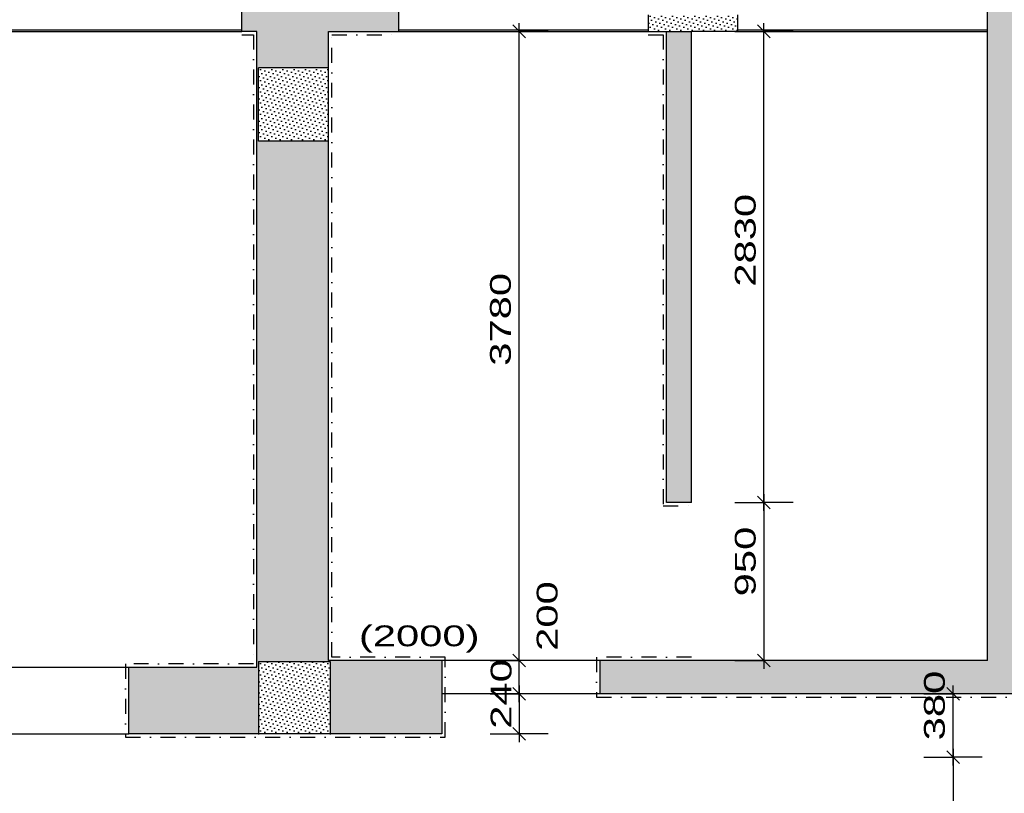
# Model space of a CAD drawing. Extents: x -196363 to 398972, y -489949 to -260582.
# Tile 148 of 256: x 163310 to 169225, y -375035 to -370388. Entities that reach past the tile are written whole.
import ezdxf

# ---------------------------------------------------------------- set-up
doc = ezdxf.new("R2010")
doc.units = 0
doc.header["$MEASUREMENT"] = 0
doc.linetypes.add('DOTDASH', pattern=[1, 0.3, -0.2, 0, -0.2, 0.3])
for name, color, linetype in [('bourani', 15, 'Continuous'), ('koty', 1, 'Continuous'), ('srafbourani', 15, 'Continuous')]:
    doc.layers.add(name, color=color, linetype=linetype)
doc.styles.add('SPIRITTXTSTYLE1', font='ROMAN')
doc.linetypes.add('CERCH2', pattern='A,0,-1,[17,dur+dsp vaclavov.shx,S=0.003401,R=0,X=-1,Y=0],0', length=1)
doc.dimstyles.new('SPIRITSTYLE197', dxfattribs={"dimtxt": 125, "dimasz": 12.7, "dimexe": 175, "dimexo": 4220.44043, "dimgap": 50, "dimtad": 1, "dimdec": 3, "dimzin": 0, "dimdsep": 46, "dimlunit": 7, "dimtxsty": 'SPIRITTXTSTYLE1', "dimblk1": '_TICKMARKS197', "dimblk2": '_TICKMARKS197', "dimsah": 1, "dimcen": 0.09, "dimdle": 50, "dimclrd": 1, "dimclre": 1, "dimclrt": 1, "dimadec": 0, "dimazin": 0, "dimtfac": 1, "dimtdec": 4, "dimtofl": 0, "dimtmove": 1, "dimatfit": 0, "dimfxl": 0, "dimtolj": 1, "dimtzin": 0, "dimarcsym": 0})
doc.dimstyles.new('SPIRITSTYLE198', dxfattribs={"dimtxt": 125, "dimasz": 12.7, "dimexe": 175, "dimexo": 3667.940674, "dimgap": 50, "dimtad": 1, "dimdec": 3, "dimzin": 0, "dimdsep": 46, "dimlunit": 7, "dimtxsty": 'SPIRITTXTSTYLE1', "dimblk1": '_TICKMARKS198', "dimblk2": '_TICKMARKS198', "dimsah": 1, "dimcen": 0.09, "dimdle": 50, "dimclrd": 1, "dimclre": 1, "dimclrt": 1, "dimadec": 0, "dimazin": 0, "dimtfac": 1, "dimtdec": 4, "dimtofl": 0, "dimtmove": 1, "dimatfit": 0, "dimfxl": 0, "dimtolj": 1, "dimtzin": 0, "dimarcsym": 0})
doc.dimstyles.new('SPIRITSTYLE199', dxfattribs={"dimtxt": 125, "dimasz": 12.7, "dimexe": 175, "dimexo": 3390.425781, "dimgap": 50, "dimtad": 1, "dimdec": 3, "dimzin": 0, "dimdsep": 46, "dimlunit": 7, "dimtxsty": 'SPIRITTXTSTYLE1', "dimblk1": '_TICKMARKS199', "dimblk2": '_TICKMARKS199', "dimsah": 1, "dimcen": 0.09, "dimdle": 50, "dimclrd": 1, "dimclre": 1, "dimclrt": 1, "dimadec": 0, "dimazin": 0, "dimtfac": 1, "dimtdec": 4, "dimtofl": 0, "dimtmove": 1, "dimatfit": 0, "dimfxl": 0, "dimtolj": 1, "dimtzin": 0, "dimarcsym": 0})
doc.dimstyles.new('SPIRITSTYLE200', dxfattribs={"dimtxt": 125, "dimasz": 12.7, "dimexe": 175, "dimexo": 3865.435547, "dimgap": 50, "dimtad": 1, "dimdec": 3, "dimzin": 0, "dimdsep": 46, "dimlunit": 7, "dimtxsty": 'SPIRITTXTSTYLE1', "dimblk1": '_TICKMARKS200', "dimblk2": '_TICKMARKS200', "dimsah": 1, "dimcen": 0.09, "dimdle": 50, "dimclrd": 1, "dimclre": 1, "dimclrt": 1, "dimadec": 0, "dimazin": 0, "dimtfac": 1, "dimtdec": 4, "dimtofl": 0, "dimtmove": 1, "dimatfit": 0, "dimfxl": 0, "dimtolj": 1, "dimtzin": 0, "dimarcsym": 0})
doc.dimstyles.new('SPIRITSTYLE201', dxfattribs={"dimtxt": 125, "dimasz": 12.7, "dimexe": 175, "dimexo": 3735.434082, "dimgap": 50, "dimtad": 1, "dimdec": 3, "dimzin": 0, "dimdsep": 46, "dimlunit": 7, "dimtxsty": 'SPIRITTXTSTYLE1', "dimblk1": '_TICKMARKS201', "dimblk2": '_TICKMARKS201', "dimsah": 1, "dimcen": 0.09, "dimdle": 50, "dimclrd": 1, "dimclre": 1, "dimclrt": 1, "dimadec": 0, "dimazin": 0, "dimtfac": 1, "dimtdec": 4, "dimtofl": 0, "dimtmove": 1, "dimatfit": 0, "dimfxl": 0, "dimtolj": 1, "dimtzin": 0, "dimarcsym": 0})
doc.dimstyles.new('SPIRITSTYLE245', dxfattribs={"dimtxt": 125, "dimasz": 12.7, "dimexe": 175, "dimexo": 362.467957, "dimgap": 50, "dimtad": 1, "dimdec": 3, "dimzin": 0, "dimdsep": 46, "dimlunit": 7, "dimtxsty": 'SPIRITTXTSTYLE1', "dimblk1": '_TICKMARKS245', "dimblk2": '_TICKMARKS245', "dimsah": 1, "dimcen": 0.09, "dimdle": 50, "dimclrd": 1, "dimclre": 1, "dimclrt": 1, "dimadec": 0, "dimazin": 0, "dimtfac": 1, "dimtdec": 4, "dimtofl": 0, "dimtmove": 1, "dimatfit": 0, "dimfxl": 0, "dimtolj": 1, "dimtzin": 0, "dimarcsym": 0})
doc.dimstyles.new('SPIRITSTYLE251', dxfattribs={"dimtxt": 125, "dimasz": 12.7, "dimexe": 175, "dimexo": 290.534363, "dimgap": 50, "dimtad": 1, "dimdec": 3, "dimzin": 0, "dimdsep": 46, "dimlunit": 7, "dimtxsty": 'SPIRITTXTSTYLE1', "dimblk1": '_TICKMARKS251', "dimblk2": '_TICKMARKS251', "dimsah": 1, "dimcen": 0.09, "dimdle": 50, "dimclrd": 1, "dimclre": 1, "dimclrt": 1, "dimadec": 0, "dimazin": 0, "dimtfac": 1, "dimtdec": 4, "dimtofl": 0, "dimtmove": 1, "dimatfit": 0, "dimfxl": 0, "dimtolj": 1, "dimtzin": 0, "dimarcsym": 0})
doc.dimstyles.new('SPIRITSTYLE26', dxfattribs={"dimtxt": 125, "dimasz": 12.7, "dimexe": 175, "dimexo": -175, "dimgap": 50, "dimtad": 1, "dimdec": 3, "dimzin": 0, "dimdsep": 46, "dimlunit": 7, "dimtxsty": 'SPIRITTXTSTYLE1', "dimblk1": '_TICKMARKS26', "dimblk2": '_TICKMARKS26', "dimsah": 1, "dimcen": 0.09, "dimdle": 50, "dimclrd": 1, "dimclre": 1, "dimclrt": 1, "dimadec": 0, "dimazin": 0, "dimtfac": 1, "dimtdec": 4, "dimtofl": 0, "dimtmove": 1, "dimatfit": 0, "dimfxl": 0, "dimtolj": 1, "dimtzin": 0, "dimarcsym": 0})
doc.dimstyles.new('SPIRITSTYLE398', dxfattribs={"dimtxt": 125, "dimasz": 12.7, "dimexe": 175, "dimexo": -165.524612, "dimgap": 50, "dimtad": 1, "dimdec": 3, "dimzin": 0, "dimdsep": 46, "dimlunit": 7, "dimtxsty": 'SPIRITTXTSTYLE1', "dimblk1": '_TICKMARKS398', "dimblk2": '_TICKMARKS398', "dimsah": 1, "dimcen": 0.09, "dimdle": 50, "dimclrd": 1, "dimclre": 1, "dimclrt": 1, "dimadec": 0, "dimazin": 0, "dimtfac": 1, "dimtdec": 4, "dimtofl": 0, "dimtmove": 1, "dimatfit": 0, "dimfxl": 0, "dimtolj": 1, "dimtzin": 0, "dimarcsym": 0})
doc.dimstyles.new('SPIRITSTYLE399', dxfattribs={"dimtxt": 125, "dimasz": 12.7, "dimexe": 175, "dimexo": 261.165619, "dimgap": 50, "dimtad": 1, "dimdec": 3, "dimzin": 0, "dimdsep": 46, "dimlunit": 7, "dimtxsty": 'SPIRITTXTSTYLE1', "dimblk1": '_TICKMARKS399', "dimblk2": '_TICKMARKS399', "dimsah": 1, "dimcen": 0.09, "dimdle": 50, "dimclrd": 1, "dimclre": 1, "dimclrt": 1, "dimadec": 0, "dimazin": 0, "dimtfac": 1, "dimtdec": 4, "dimtofl": 0, "dimtmove": 1, "dimatfit": 0, "dimfxl": 0, "dimtolj": 1, "dimtzin": 0, "dimarcsym": 0})
pattern_1 = [(45.000008, (858026.688, -24615.152), (-8.41899395, 25.25696945), [0, -23.8125])]

# ---------------------------------------------------------------- blocks, each defined once
blk = doc.blocks.new('_TICKMARKS197')
at = {"color": 1, "linetype": 'Continuous'}
blk.add_line((-3, -3), (3, 3), dxfattribs=at)
blk = doc.blocks.new('*D913')
at = {"color": 1, "linetype": 'Continuous', "ltscale": 300}
for p, q in [((169124.703125, -368122.4375, 1723.800049), (169124.703125, -368297.4375, 1723.800049)), ((169324.734375, -368122.4375, 1723.800049), (169324.734375, -368297.4375, 1723.800049)), ((169374.734375, -368297.4375, 1723.800049), (169074.71875, -368297.4375, 1723.800049)), ((169124.703125, -368472.4375, 1723.800049), (169124.703125, -368297.4375, 1723.800049)), ((169324.734375, -368472.4375, 1723.800049), (169324.734375, -368297.4375, 1723.800049))]:
    blk.add_line(p, q, dxfattribs=at)
at = {"color": 1, "linetype": 'Continuous', "ltscale": 300, "xscale": 12.69999980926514, "yscale": 12.69999980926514, "zscale": 12.69999980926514}
for p, rotation in [((169124.703125, -368297.4375, 1723.800049), 180.0000050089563), ((169324.734375, -368297.4375, 1723.800049), 360.0000100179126)]:
    blk.add_blockref('_TICKMARKS197', p, dxfattribs=dict(at, rotation=rotation))
at = {"color": 1, "linetype": 'Continuous', "ltscale": 300, "style": 'SPIRITTXTSTYLE1', "width": 1.5}
blk.add_text('200', height=125, rotation=360.0000100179, dxfattribs=at).set_placement((169366.453125, -368278, 1723.800049))
blk = doc.blocks.new('_TICKMARKS198')
at = {"color": 1, "linetype": 'Continuous'}
blk.add_line((-3, -3), (3, 3), dxfattribs=at)
blk = doc.blocks.new('*D914')
at = {"color": 1, "linetype": 'Continuous', "ltscale": 300}
for p, q in [((167344.71875, -368122.4375, 1723.800049), (167344.71875, -368297.4375, 1723.800049)), ((169124.703125, -368122.4375, 1723.800049), (169124.703125, -368297.4375, 1723.800049)), ((169174.703125, -368297.4375, 1723.800049), (167294.734375, -368297.4375, 1723.800049)), ((167344.71875, -368472.4375, 1723.800049), (167344.71875, -368297.4375, 1723.800049)), ((169124.703125, -368472.4375, 1723.800049), (169124.703125, -368297.4375, 1723.800049))]:
    blk.add_line(p, q, dxfattribs=at)
at = {"color": 1, "linetype": 'Continuous', "ltscale": 300, "xscale": 12.69999980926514, "yscale": 12.69999980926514, "zscale": 12.69999980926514}
for p, rotation in [((167344.71875, -368297.4375, 1723.800049), 180.0000050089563), ((169124.703125, -368297.4375, 1723.800049), 360.0000100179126)]:
    blk.add_blockref('_TICKMARKS198', p, dxfattribs=dict(at, rotation=rotation))
at = {"color": 1, "linetype": 'Continuous', "ltscale": 300, "style": 'SPIRITTXTSTYLE1', "width": 1.5}
blk.add_text('1780', height=125, rotation=360.0000100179, dxfattribs=at).set_placement((168121.625, -368247.46875, 1723.800049))
blk = doc.blocks.new('_TICKMARKS199')
at = {"color": 1, "linetype": 'Continuous'}
blk.add_line((-3, -3), (3, 3), dxfattribs=at)
blk = doc.blocks.new('*D915')
at = {"color": 1, "linetype": 'Continuous', "ltscale": 300}
for p, q in [((167194.703125, -368122.4375, 1723.800049), (167194.703125, -368297.4375, 1723.800049)), ((167344.71875, -368122.4375, 1723.800049), (167344.71875, -368297.4375, 1723.800049)), ((167394.71875, -368297.4375, 1723.800049), (167144.71875, -368297.4375, 1723.800049)), ((167194.703125, -368472.4375, 1723.800049), (167194.703125, -368297.4375, 1723.800049)), ((167344.71875, -368472.4375, 1723.800049), (167344.71875, -368297.4375, 1723.800049))]:
    blk.add_line(p, q, dxfattribs=at)
at = {"color": 1, "linetype": 'Continuous', "ltscale": 300, "xscale": 12.69999980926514, "yscale": 12.69999980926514, "zscale": 12.69999980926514}
for p, rotation in [((167194.703125, -368297.4375, 1723.800049), 180.0000050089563), ((167344.71875, -368297.4375, 1723.800049), 360.0000100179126)]:
    blk.add_blockref('_TICKMARKS199', p, dxfattribs=dict(at, rotation=rotation))
at = {"color": 1, "linetype": 'Continuous', "ltscale": 300, "style": 'SPIRITTXTSTYLE1', "width": 1.5}
blk.add_text('150', height=125, rotation=360.0000100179, dxfattribs=at).set_placement((167397.609375, -368268.625, 1723.800049))
blk = doc.blocks.new('*D916')
at = {"color": 1, "linetype": 'Continuous', "ltscale": 300}
for p, q in [((165164.734375, -368122.4375, 1723.800049), (165164.734375, -368297.4375, 1723.800049)), ((167194.703125, -368122.4375, 1723.800049), (167194.703125, -368297.4375, 1723.800049)), ((167244.703125, -368297.4375, 1723.800049), (165114.75, -368297.4375, 1723.800049)), ((165164.734375, -368472.4375, 1723.800049), (165164.734375, -368297.4375, 1723.800049)), ((167194.703125, -368472.4375, 1723.800049), (167194.703125, -368297.4375, 1723.800049))]:
    blk.add_line(p, q, dxfattribs=at)
at = {"color": 1, "linetype": 'Continuous', "ltscale": 300, "xscale": 12.69999980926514, "yscale": 12.69999980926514, "zscale": 12.69999980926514}
for p, rotation in [((165164.734375, -368297.4375, 1723.800049), 180.0000050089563), ((167194.703125, -368297.4375, 1723.800049), 360.0000100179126)]:
    blk.add_blockref('_TICKMARKS199', p, dxfattribs=dict(at, rotation=rotation))
at = {"color": 1, "linetype": 'Continuous', "ltscale": 300, "style": 'SPIRITTXTSTYLE1', "width": 1.5}
blk.add_text('2030', height=125, rotation=360.0000100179, dxfattribs=at).set_placement((166060.671875, -368247.46875, 1723.800049))
blk = doc.blocks.new('_TICKMARKS200')
at = {"color": 1, "linetype": 'Continuous'}
blk.add_line((-3, -3), (3, 3), dxfattribs=at)
blk = doc.blocks.new('*D917')
at = {"color": 1, "linetype": 'Continuous', "ltscale": 300}
for p, q in [((164734.734375, -368122.4375, 1723.800049), (164734.734375, -368297.4375, 1723.800049)), ((165164.734375, -368122.4375, 1723.800049), (165164.734375, -368297.4375, 1723.800049)), ((165214.734375, -368297.4375, 1723.800049), (164684.734375, -368297.4375, 1723.800049)), ((164734.734375, -368472.4375, 1723.800049), (164734.734375, -368297.4375, 1723.800049)), ((165164.734375, -368472.4375, 1723.800049), (165164.734375, -368297.4375, 1723.800049))]:
    blk.add_line(p, q, dxfattribs=at)
at = {"color": 1, "linetype": 'Continuous', "ltscale": 300, "xscale": 12.69999980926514, "yscale": 12.69999980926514, "zscale": 12.69999980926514}
for p, rotation in [((164734.734375, -368297.4375, 1723.800049), 180.0000050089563), ((165164.734375, -368297.4375, 1723.800049), 360.0000100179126)]:
    blk.add_blockref('_TICKMARKS200', p, dxfattribs=dict(at, rotation=rotation))
at = {"color": 1, "linetype": 'Continuous', "ltscale": 300, "style": 'SPIRITTXTSTYLE1', "width": 1.5}
blk.add_text('430', height=125, rotation=360.0000100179, dxfattribs=at).set_placement((164860.453125, -368247.46875, 1723.800049))
blk = doc.blocks.new('_TICKMARKS201')
at = {"color": 1, "linetype": 'Continuous'}
blk.add_line((-3, -3), (3, 3), dxfattribs=at)
blk = doc.blocks.new('*D918')
at = {"color": 1, "linetype": 'Continuous', "ltscale": 300}
for p, q in [((162084.75, -368122.4375, 1723.800049), (162084.75, -368297.4375, 1723.800049)), ((164734.734375, -368122.4375, 1723.800049), (164734.734375, -368297.4375, 1723.800049)), ((164784.71875, -368297.4375, 1723.800049), (162034.75, -368297.4375, 1723.800049)), ((162084.75, -368472.4375, 1723.800049), (162084.75, -368297.4375, 1723.800049)), ((164734.734375, -368472.4375, 1723.800049), (164734.734375, -368297.4375, 1723.800049))]:
    blk.add_line(p, q, dxfattribs=at)
at = {"color": 1, "linetype": 'Continuous', "ltscale": 300, "xscale": 12.69999980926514, "yscale": 12.69999980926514, "zscale": 12.69999980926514}
for p, rotation in [((162084.75, -368297.4375, 1723.800049), 180.0000050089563), ((164734.734375, -368297.4375, 1723.800049), 360.0000100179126)]:
    blk.add_blockref('_TICKMARKS201', p, dxfattribs=dict(at, rotation=rotation))
at = {"color": 1, "linetype": 'Continuous', "ltscale": 300, "style": 'SPIRITTXTSTYLE1', "width": 1.5}
blk.add_text('2650', height=125, rotation=360.0000100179, dxfattribs=at).set_placement((163290.6875, -368247.46875, 1723.800049))
blk = doc.blocks.new('_TICKMARKS245')
at = {"color": 1, "linetype": 'Continuous'}
blk.add_line((-3, -3), (3, 3), dxfattribs=at)
blk = doc.blocks.new('*D1012')
at = {"color": 1, "linetype": 'Continuous', "ltscale": 300}
for p, q in [((168917.25, -374867.875, 1723.800049), (168917.25, -374387.875, 1723.800049)), ((168742.25, -374437.875, 1723.800049), (168917.25, -374437.875, 1723.800049)), ((169092.234375, -374437.875, 1723.800049), (168917.25, -374437.875, 1723.800049)), ((168742.25, -374817.875, 1723.800049), (168917.25, -374817.875, 1723.800049)), ((169092.234375, -374817.875, 1723.800049), (168917.25, -374817.875, 1723.800049))]:
    blk.add_line(p, q, dxfattribs=at)
at = {"color": 1, "linetype": 'Continuous', "ltscale": 300, "xscale": 12.69999980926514, "yscale": 12.69999980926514, "zscale": 12.69999980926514}
for p, rotation in [((168917.25, -374437.875, 1723.800049), 90.00000250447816), ((168917.25, -374817.875, 1723.800049), 270.0000006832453)]:
    blk.add_blockref('_TICKMARKS245', p, dxfattribs=dict(at, rotation=rotation))
at = {"color": 1, "linetype": 'Continuous', "ltscale": 300, "style": 'SPIRITTXTSTYLE1', "width": 1.5}
blk.add_text('380', height=125, rotation=90.0000025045, dxfattribs=at).set_placement((168867.234375, -374717.1875, 1723.800049))
blk = doc.blocks.new('*D1013')
at = {"color": 1, "linetype": 'Continuous', "ltscale": 300}
for p, q in [((168917.25, -374767.875, 1723.800049), (168917.25, -376337.875, 1723.800049)), ((168742.25, -374817.875, 1723.800049), (168917.25, -374817.875, 1723.800049)), ((169092.234375, -374817.875, 1723.800049), (168917.25, -374817.875, 1723.800049)), ((168742.25, -376287.875, 1723.800049), (168917.25, -376287.875, 1723.800049)), ((169092.234375, -376287.875, 1723.800049), (168917.25, -376287.875, 1723.800049))]:
    blk.add_line(p, q, dxfattribs=at)
at = {"color": 1, "linetype": 'Continuous', "ltscale": 300, "xscale": 12.69999980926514, "yscale": 12.69999980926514, "zscale": 12.69999980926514}
for p, rotation in [((168917.25, -374817.875, 1723.800049), 90.00000250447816), ((168917.25, -376287.875, 1723.800049), -90.00000250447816)]:
    blk.add_blockref('_TICKMARKS245', p, dxfattribs=dict(at, rotation=rotation))
at = {"color": 1, "linetype": 'Continuous', "ltscale": 300, "style": 'SPIRITTXTSTYLE1', "width": 1.5}
blk.add_text('1470', height=125, rotation=450.0000193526, dxfattribs=at).set_placement((168867.234375, -375665.96875, 1723.800049))
blk = doc.blocks.new('_TICKMARKS251')
at = {"color": 1, "linetype": 'Continuous'}
blk.add_line((-3, -3), (3, 3), dxfattribs=at)
blk = doc.blocks.new('*D1023')
at = {"color": 1, "linetype": 'Continuous', "ltscale": 300}
for p, q in [((166310.265625, -374387.875, 1723.800049), (166310.265625, -374727.875, 1723.800049)), ((166135.28125, -374437.875, 1723.800049), (166310.265625, -374437.875, 1723.800049)), ((166485.265625, -374437.875, 1723.800049), (166310.265625, -374437.875, 1723.800049)), ((166135.28125, -374677.875, 1723.800049), (166310.265625, -374677.875, 1723.800049)), ((166485.265625, -374677.875, 1723.800049), (166310.265625, -374677.875, 1723.800049))]:
    blk.add_line(p, q, dxfattribs=at)
at = {"color": 1, "linetype": 'Continuous', "ltscale": 300, "xscale": 12.69999980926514, "yscale": 12.69999980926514, "zscale": 12.69999980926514}
for p, rotation in [((166310.265625, -374437.875, 1723.800049), 90.00000250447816), ((166310.265625, -374677.875, 1723.800049), -90.00000250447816)]:
    blk.add_blockref('_TICKMARKS251', p, dxfattribs=dict(at, rotation=rotation))
at = {"color": 1, "linetype": 'Continuous', "ltscale": 300, "style": 'SPIRITTXTSTYLE1', "width": 1.5}
blk.add_text('240', height=125, rotation=450.0000193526, dxfattribs=at).set_placement((166264.1875, -374647.53125, 1723.800049))
blk = doc.blocks.new('_TICKMARKS26')
at = {"color": 1, "linetype": 'Continuous'}
blk.add_line((-3, -3), (3, 3), dxfattribs=at)
blk = doc.blocks.new('*D1024')
at = {"color": 1, "linetype": 'Continuous', "ltscale": 300}
for p, q in [((166135.28125, -374237.875, 1723.800049), (166310.265625, -374237.875, 1723.800049)), ((166310.265625, -374487.875, 1723.800049), (166310.265625, -374187.875, 1723.800049)), ((166485.265625, -374237.875, 1723.800049), (166310.265625, -374237.875, 1723.800049)), ((166135.28125, -374437.875, 1723.800049), (166310.265625, -374437.875, 1723.800049)), ((166485.265625, -374437.875, 1723.800049), (166310.265625, -374437.875, 1723.800049))]:
    blk.add_line(p, q, dxfattribs=at)
at = {"color": 1, "linetype": 'Continuous', "ltscale": 300, "xscale": 12.69999980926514, "yscale": 12.69999980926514, "zscale": 12.69999980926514}
for p, rotation in [((166310.265625, -374237.875, 1723.800049), 90.00000250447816), ((166310.265625, -374437.875, 1723.800049), 270.0000006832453)]:
    blk.add_blockref('_TICKMARKS26', p, dxfattribs=dict(at, rotation=rotation))
at = {"color": 1, "linetype": 'Continuous', "ltscale": 300, "style": 'SPIRITTXTSTYLE1', "width": 1.5}
blk.add_text('200', height=125, rotation=90.0000025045, dxfattribs=at).set_placement((166540.65625, -374179.65625, 1723.800049))
blk = doc.blocks.new('_TICKMARKS398')
at = {"color": 1, "linetype": 'Continuous'}
blk.add_line((-3, -3), (3, 3), dxfattribs=at)
blk = doc.blocks.new('*D1025')
at = {"color": 1, "linetype": 'Continuous', "ltscale": 300}
for p, q in [((166310.265625, -374287.875, 1723.800049), (166310.265625, -370407.875, 1723.800049)), ((166135.28125, -370457.875, 1723.800049), (166310.265625, -370457.875, 1723.800049)), ((166485.265625, -370457.875, 1723.800049), (166310.265625, -370457.875, 1723.800049)), ((166135.28125, -374237.875, 1723.800049), (166310.265625, -374237.875, 1723.800049)), ((166485.265625, -374237.875, 1723.800049), (166310.265625, -374237.875, 1723.800049))]:
    blk.add_line(p, q, dxfattribs=at)
at = {"color": 1, "linetype": 'Continuous', "ltscale": 300, "xscale": 12.69999980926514, "yscale": 12.69999980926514, "zscale": 12.69999980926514}
for p, rotation in [((166310.265625, -370457.875, 1723.800049), 90.00000250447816), ((166310.265625, -374237.875, 1723.800049), 270.0000006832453)]:
    blk.add_blockref('_TICKMARKS398', p, dxfattribs=dict(at, rotation=rotation))
at = {"color": 1, "linetype": 'Continuous', "ltscale": 300, "style": 'SPIRITTXTSTYLE1', "width": 1.5}
blk.add_text('3780', height=125, rotation=90.0000025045, dxfattribs=at).set_placement((166260.265625, -372466.90625, 1723.800049))
blk = doc.blocks.new('_TICKMARKS399')
at = {"color": 1, "linetype": 'Continuous'}
blk.add_line((-3, -3), (3, 3), dxfattribs=at)
blk = doc.blocks.new('*D1026')
at = {"color": 1, "linetype": 'Continuous', "ltscale": 300}
for p, q in [((167605.890625, -373287.84375, 1723.800049), (167780.890625, -373287.84375, 1723.800049)), ((167780.890625, -373237.84375, 1723.800049), (167780.890625, -374287.875, 1723.800049)), ((167955.890625, -373287.84375, 1723.800049), (167780.890625, -373287.84375, 1723.800049)), ((167605.890625, -374237.875, 1723.800049), (167780.890625, -374237.875, 1723.800049)), ((167955.890625, -374237.875, 1723.800049), (167780.890625, -374237.875, 1723.800049))]:
    blk.add_line(p, q, dxfattribs=at)
at = {"color": 1, "linetype": 'Continuous', "ltscale": 300, "xscale": 12.69999980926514, "yscale": 12.69999980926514, "zscale": 12.69999980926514}
for p, rotation in [((167780.890625, -373287.84375, 1723.800049), 90.00000250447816), ((167780.890625, -374237.875, 1723.800049), -90.00000250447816)]:
    blk.add_blockref('_TICKMARKS399', p, dxfattribs=dict(at, rotation=rotation))
at = {"color": 1, "linetype": 'Continuous', "ltscale": 300, "style": 'SPIRITTXTSTYLE1', "width": 1.5}
blk.add_text('950', height=125, rotation=450.0000193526, dxfattribs=at).set_placement((167730.890625, -373852.15625, 1723.800049))
blk = doc.blocks.new('*D1027')
at = {"color": 1, "linetype": 'Continuous', "ltscale": 300}
for p, q in [((167780.890625, -373337.84375, 1723.800049), (167780.890625, -370407.875, 1723.800049)), ((167605.890625, -370457.875, 1723.800049), (167780.890625, -370457.875, 1723.800049)), ((167955.890625, -370457.875, 1723.800049), (167780.890625, -370457.875, 1723.800049)), ((167605.890625, -373287.84375, 1723.800049), (167780.890625, -373287.84375, 1723.800049)), ((167955.890625, -373287.84375, 1723.800049), (167780.890625, -373287.84375, 1723.800049))]:
    blk.add_line(p, q, dxfattribs=at)
at = {"color": 1, "linetype": 'Continuous', "ltscale": 300, "xscale": 12.69999980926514, "yscale": 12.69999980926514, "zscale": 12.69999980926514}
for p, rotation in [((167780.890625, -370457.875, 1723.800049), 90.00000250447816), ((167780.890625, -373287.84375, 1723.800049), 270.0000006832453)]:
    blk.add_blockref('_TICKMARKS399', p, dxfattribs=dict(at, rotation=rotation))
at = {"color": 1, "linetype": 'Continuous', "ltscale": 300, "style": 'SPIRITTXTSTYLE1', "width": 1.5}
blk.add_text('2830', height=125, rotation=90.0000025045, dxfattribs=at).set_placement((167730.890625, -371991.90625, 1723.800049))

msp = doc.modelspace()

# ---------------------------------------------------------------- hatches: boundary and pattern name
at = {"layer": 'srafbourani', "linetype": 'Continuous', "ltscale": 300}
h = msp.add_hatch(dxfattribs=at)
h.set_pattern_fill('Nasyp-1', color=15, scale=23.8125, angle=45.000008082, style=0, pattern_type=2)
h.set_pattern_definition(pattern_1)
h.paths.add_polyline_path([(164644.73438, -370042.90625), (164644.73438, -370457.875), (164734.73438, -370457.875), (164734.73438, -374277.9375), (163964.73438, -374277.9375), (163964.73438, -374677.875), (164744.70312, -374677.875), (164744.70312, -374242.84375), (165174.71875, -374242.84375), (165174.71875, -374677.875), (165844.73438, -374677.875), (165844.73438, -374237.875), (165164.73438, -374237.875), (165164.73438, -371117.875), (164744.70312, -371117.875), (164744.70312, -370677.875), (165164.73438, -370677.875), (165164.73438, -370457.875), (165584.73438, -370457.875), (165584.73438, -370042.90625)], flags=0)
h = msp.add_hatch(dxfattribs=at)
h.set_pattern_fill('Nasyp-1', color=15, scale=23.8125, angle=45.000008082, style=0, pattern_type=2)
h.set_pattern_definition(pattern_1)
h.paths.add_polyline_path([(169524.70312, -374682.875), (169524.70312, -374257.875), (169324.73438, -374257.875), (169324.73438, -371127.875), (169994.70312, -371127.875), (169994.70312, -370457.875), (170094.71875, -370457.875), (170094.71875, -370042.90625), (169124.70312, -370042.90625), (169124.70312, -370457.875), (169124.70312, -374237.875), (166794.70312, -374237.875), (166794.70312, -374437.875), (169454.71875, -374437.875), (169454.71875, -374817.875), (170084.70312, -374817.875), (170084.70312, -374257.875), (169964.70312, -374257.875), (169964.70312, -374682.875)], flags=0)
h = msp.add_hatch(dxfattribs=at)
h.set_pattern_fill('Nasyp-1', color=15, scale=23.8125, angle=45.000008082, style=0, pattern_type=2)
h.set_pattern_definition(pattern_1)
h.paths.add_polyline_path([(167084.71875, -370357.90625), (167084.71875, -370457.875), (167194.70312, -370457.875), (167344.71875, -370457.875), (167624.71875, -370457.875), (167624.71875, -370357.90625)], flags=0)
h = msp.add_hatch(dxfattribs=at)
h.set_pattern_fill('Nasyp-1', color=15, scale=23.8125, angle=45.000008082, style=0, pattern_type=2)
h.set_pattern_definition(pattern_1)
h.paths.add_polyline_path([(167344.71875, -370457.875), (167194.70312, -370457.875), (167194.70312, -373287.84375), (167344.71875, -373287.84375)], flags=0)
h = msp.add_hatch(dxfattribs=at)
h.set_pattern_fill('Nasyp-1', color=15, scale=23.8125, angle=45.000008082, style=0, pattern_type=2)
h.set_pattern_definition(pattern_1)
h.paths.add_polyline_path([(164744.70312, -370677.875), (164744.70312, -371117.875), (165164.73438, -371117.875), (165164.73438, -370677.875)], flags=0)
h = msp.add_hatch(dxfattribs=at)
h.set_pattern_fill('Nasyp-1', color=15, scale=23.8125, angle=45.000008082, style=0, pattern_type=2)
h.set_pattern_definition(pattern_1)
h.paths.add_polyline_path([(164744.70312, -374242.84375), (164744.70312, -374677.875), (165174.71875, -374677.875), (165174.71875, -374242.84375)], flags=0)

# ---------------------------------------------------------------- linework, layer by layer
at = {"layer": 'bourani', "color": 15, "linetype": 'Continuous', "ltscale": 300}
for p, q in [((164644.73438, -370457.875, 2623.80005), (164644.73438, -370042.90625, 2623.80005)), ((165584.73438, -370042.90625, 2623.80005), (165584.73438, -370457.875, 2623.80005)), ((169124.70312, -370457.875, 2623.80005), (169124.70312, -370042.90625, 2623.80005)), ((167084.71875, -370357.90625, 2623.80005), (167084.71875, -370457.875, 2623.80005)), ((167624.71875, -370457.875, 2623.80005), (167624.71875, -370357.90625, 2623.80005)), ((162844.70312, -370447.90625, 3523.80005), (164644.73438, -370447.90625, 3523.80005)), ((165584.73438, -370447.90625, 3523.80005), (167084.71875, -370447.90625, 3523.80005)), ((167624.71875, -370447.90625, 3523.80005), (169124.70312, -370447.90625, 3523.80005)), ((162844.70312, -370457.875, 3447.6001), (164644.73438, -370457.875, 3447.6001)), ((164734.73438, -370457.875, 2623.80005), (164644.73438, -370457.875, 2623.80005)), ((164734.73438, -374277.9375, 2623.80005), (164734.73438, -370457.875, 2623.80005)), ((165164.6875, -374227.90625, 2623.80005), (165164.6875, -370477.90625, 2623.80005)), ((165164.73438, -374237.875, 2623.80005), (165164.73438, -370457.875, 2623.80005)), ((165164.73438, -370457.875, 2623.80005), (165584.73438, -370457.875, 2623.80005)), ((165584.73438, -370457.875, 3447.6001), (167084.71875, -370457.875, 3447.6001)), ((167084.71875, -370457.875, 2623.80005), (167194.70312, -370457.875, 2623.80005)), ((167194.70312, -373287.84375, 2623.80005), (167194.70312, -370457.875, 2623.80005)), ((167194.70312, -370457.875, 2623.80005), (167344.71875, -370457.875, 2623.80005)), ((167624.71875, -370457.875, 2623.80005), (167344.71875, -370457.875, 2623.80005)), ((167344.71875, -373287.84375, 2623.80005), (167344.71875, -370457.875, 2623.80005)), ((167624.71875, -370457.875, 3447.6001), (169124.70312, -370457.875, 3447.6001)), ((169124.70312, -374237.875, 2623.80005), (169124.70312, -370457.875, 2623.80005)), ((169124.70312, -370457.875, 2623.80005), (169124.70312, -370457.875, 2623.80005)), ((164744.70312, -371117.875, 2623.80005), (164744.70312, -370677.875, 2623.80005)), ((165164.6875, -370677.875, 2623.80005), (164744.70312, -370677.875, 2623.80005)), ((165164.6875, -371117.875, 2623.80005), (164744.70312, -371117.875, 2623.80005)), ((167344.71875, -373287.84375, 2623.80005), (167194.70312, -373287.84375, 2623.80005)), ((165844.73438, -374237.875, 2623.80005), (165164.73438, -374237.875, 2623.80005)), ((165844.73438, -374237.875, 2623.80005), (165844.73438, -374677.875, 2623.80005)), ((169124.70312, -374237.875, 2623.80005), (166794.70312, -374237.875, 2623.80005)), ((166794.70312, -374237.875, 2623.80005), (166794.70312, -374437.875, 2623.80005)), ((163964.73438, -374677.875, 2623.80005), (163964.73438, -374277.9375, 2623.80005)), ((163964.73438, -374277.9375, 2623.80005), (164734.73438, -374277.9375, 2623.80005)), ((164744.70312, -374242.84375, 2623.80005), (165174.71875, -374242.84375, 2623.80005)), ((164744.70312, -374242.84375, 2623.80005), (164744.70312, -374682.875, 2623.80005)), ((165174.71875, -374242.84375, 2623.80005), (165174.71875, -374682.875, 2623.80005)), ((169454.71875, -374437.875, 2623.80005), (166794.70312, -374437.875, 2623.80005)), ((165844.73438, -374677.875, 2623.80005), (163964.73438, -374677.875, 2623.80005))]:
    msp.add_line(p, q, dxfattribs=at)
at = {"layer": 'bourani', "color": 15, "linetype": 'DOTDASH', "ltscale": 300}
for p, q in [((164644.73438, -370477.875, 4347.59961), (164714.73438, -370477.875, 4347.59961)), ((164714.73438, -370477.875, 4347.59961), (164714.73438, -374257.9375, 4347.59961)), ((165184.73438, -374217.875, 4347.59961), (165184.73438, -370477.875, 4347.59961)), ((165184.73438, -370477.875, 4347.59961), (165584.73438, -370477.875, 4347.59961)), ((167084.71875, -370477.875, 4347.59961), (167174.71875, -370477.875, 4347.59961)), ((167174.71875, -370477.875, 4347.59961), (167174.71875, -373307.84375, 4347.59961)), ((167174.71875, -373307.84375, 4347.59961), (167344.71875, -373307.84375, 4347.59961)), ((165864.73438, -374217.875, 4347.59961), (165184.73438, -374217.875, 4347.59961)), ((165864.73438, -374697.875, 4347.59961), (165864.73438, -374217.875, 4347.59961)), ((167344.71875, -374217.875, 4347.59961), (166774.71875, -374217.875, 4347.59961)), ((166774.71875, -374217.875, 4347.59961), (166774.71875, -374457.875, 4347.59961)), ((164714.73438, -374257.9375, 4347.59961), (163944.75, -374257.9375, 4347.59961)), ((163944.75, -374257.9375, 4347.59961), (163944.75, -374697.875, 4347.59961)), ((166774.71875, -374457.875, 4347.59961), (169434.71875, -374457.875, 4347.59961)), ((163944.75, -374697.875, 4347.59961), (165864.73438, -374697.875, 4347.59961))]:
    msp.add_line(p, q, dxfattribs=at)
at = {"layer": 'bourani', "color": 15, "linetype": 'CERCH2', "ltscale": 300}
for p, q in [((166794.70312, -374237.875, 2623.80005), (165844.73438, -374237.875, 2623.80005)), ((163084.71875, -374277.9375, 2623.80005), (163964.73438, -374277.9375, 2623.80005)), ((166794.70312, -374437.875, 2623.80005), (165844.73438, -374437.875, 2623.80005)), ((163084.71875, -374677.875, 2623.80005), (163964.73438, -374677.875, 2623.80005))]:
    msp.add_line(p, q, dxfattribs=at)

# ---------------------------------------------------------------- texts
at = {"layer": 'bourani', "color": 15, "linetype": 'DOTDASH', "ltscale": 300, "style": 'SPIRITTXTSTYLE1', "width": 1.5}
msp.add_text('(2000)', height=125, dxfattribs=at).set_placement((165347.45312, -374151.9375, 2623.80005))

# ---------------------------------------------------------------- dimensions: what is measured, and where the dimension line sits
at = {"layer": 'koty', "color": 1, "linetype": 'Continuous', "ltscale": 300}
for base, p1, p2, dimstyle, picture, middle in [((164734.73438, -368297.4375, 1723.80005), (164734.73438, -372207.875, 1723.80005), (162084.75, -372697.875, 1723.80005), 'SPIRITSTYLE201', '*D918', (163409.73438, -368297.4375, 1723.80005)), ((165164.73438, -368297.4375, 1723.80005), (165164.73438, -372337.875, 1723.80005), (164734.73438, -372207.875, 1723.80005), 'SPIRITSTYLE200', '*D917', (164949.73438, -368297.4375, 1723.80005)), ((167194.70312, -368297.4375, 1723.80005), (167194.70312, -371862.875, 1723.80005), (165164.73438, -372337.875, 1723.80005), 'SPIRITSTYLE199', '*D916', (166179.71875, -368297.4375, 1723.80005)), ((169124.70312, -368297.4375, 1723.80005), (169124.70312, -372140.375, 1723.80005), (167344.71875, -372140.375, 1723.80005), 'SPIRITSTYLE198', '*D914', (168234.71875, -368297.4375, 1723.80005))]:
    dim = msp.add_linear_dim(base=base, p1=p1, p2=p2, dimstyle=dimstyle, dxfattribs=at)
    dim.commit()
    dim.dimension.update_dxf_attribs({"geometry": picture, "text_midpoint": middle})
for base, p1, p2, dimstyle, picture, middle in [((167344.71875, -368297.4375, 1723.80005), (167344.71875, -371862.875, 1723.80005), (167194.70312, -371862.875, 1723.80005), 'SPIRITSTYLE199', '*D915', (167248.8125, -368268.625)), ((169324.73438, -368297.4375, 1723.80005), (169324.73438, -372692.875, 1723.80005), (169124.70312, -372140.375, 1723.80005), 'SPIRITSTYLE197', '*D913', (169193.84375, -368278))]:
    dim = msp.add_linear_dim(base=base, p1=p1, p2=p2, dimstyle=dimstyle, dxfattribs=at)
    dim.commit()
    dim.dimension.update_dxf_attribs({"geometry": picture, "text_midpoint": middle, "dimtype": 160})
for base, p1, p2, dimstyle, picture, middle in [((166310.26562, -374237.875, 1723.80005), (166319.75, -374237.875, 1723.80005), (166334.73438, -370457.875, 1723.80005), 'SPIRITSTYLE398', '*D1025', (166310.26562, -372347.875, 1723.80005)), ((167780.89062, -373287.84375, 1723.80005), (167269.71875, -373287.84375, 1723.80005), (167344.71875, -370457.875, 1723.80005), 'SPIRITSTYLE399', '*D1027', (167780.89062, -371872.875, 1723.80005)), ((167780.89062, -373287.84375, 1723.80005), (167344.71875, -373287.84375, 1723.80005), (167344.71875, -374237.875, 1723.80005), 'SPIRITSTYLE399', '*D1026', (167780.89062, -373762.875, 1723.80005)), ((168917.25, -374817.875, 1723.80005), (169454.71875, -374817.875, 1723.80005), (169454.71875, -374437.875, 1723.80005), 'SPIRITSTYLE245', '*D1012', (168917.25, -374627.875, 1723.80005)), ((168917.25, -374817.875, 1723.80005), (169454.71875, -374817.875, 1723.80005), (169804.70312, -376287.875, 1723.80005), 'SPIRITSTYLE245', '*D1013', (168917.25, -375552.90625, 1723.80005))]:
    dim = msp.add_linear_dim(base=base, p1=p1, p2=p2, angle=90.000002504, dimstyle=dimstyle, dxfattribs=at)
    dim.commit()
    dim.dimension.update_dxf_attribs({"geometry": picture, "text_midpoint": middle})
for p1, p2, dimstyle, picture, middle in [((166310.26562, -374437.875, 1723.80005), (166310.26562, -374237.875, 1723.80005), 'SPIRITSTYLE26', '*D1024', (166391.85938, -374179.65625)), ((165844.73438, -374437.875, 1723.80005), (165844.73438, -374677.875, 1723.80005), 'SPIRITSTYLE251', '*D1023', (166412.98438, -374647.53125))]:
    dim = msp.add_linear_dim(base=(166310.26562, -374437.875, 1723.80005), p1=p1, p2=p2, angle=90.000002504, dimstyle=dimstyle, dxfattribs=at)
    dim.commit()
    dim.dimension.update_dxf_attribs({"geometry": picture, "text_midpoint": middle, "dimtype": 160})

doc.saveas('drawing.dxf')
